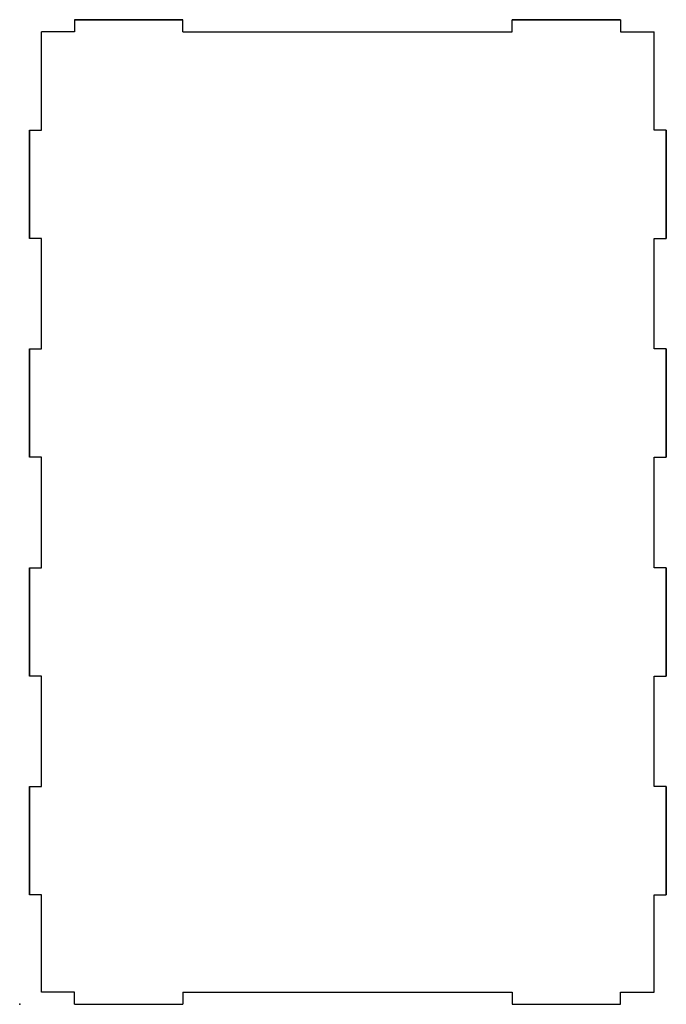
# Model space of a CAD drawing. Header units: centimetres. Extents: x 0 to 29.6, y 0 to 45.
import ezdxf

# ---------------------------------------------------------------- set-up
doc = ezdxf.new("R2010")
doc.units = ezdxf.units.CM
doc.header["$MEASUREMENT"] = 0
doc.layers.add('1015_DustBox_backv2 v2_Sketch1', color=7, linetype='Continuous')

msp = doc.modelspace()

# ---------------------------------------------------------------- linework, layer by layer
at = {"layer": '1015_DustBox_backv2 v2_Sketch1'}
for p, q in [((2.5, 45), (7.45, 45)), ((2.5, 45), (2.5, 44.45)), ((2.5, 45), (7.45, 45)), ((7.45, 45), (2.5, 45)), ((7.45, 45), (2.5, 45)), ((7.45, 44.45), (7.45, 45)), ((22.5, 45), (27.45, 45)), ((22.5, 45), (27.45, 45)), ((22.5, 45), (27.45, 45)), ((22.5, 44.45), (22.5, 45)), ((27.45, 45), (22.5, 45)), ((27.45, 45), (22.5, 45)), ((27.45, 45), (22.5, 45)), ((27.45, 45), (27.45, 44.45)), ((2.5, 44.45), (1, 44.45)), ((1, 39.95), (1, 44.45)), ((7.45, 44.45), (12.5, 44.45)), ((12.5, 44.45), (17.45, 44.45)), ((17.45, 44.45), (22.5, 44.45)), ((27.45, 44.45), (29, 44.45)), ((29, 39.95), (29, 44.45)), ((0.45, 39.95), (0.45, 35)), ((0.45, 39.95), (1, 39.95)), ((0.45, 35), (0.45, 39.95)), ((29.55, 39.95), (29, 39.95)), ((29.55, 39.95), (29.55, 35)), ((29.55, 35), (29.55, 39.95)), ((29.55, 35), (29.55, 39.95)), ((1, 35), (0.45, 35)), ((1, 29.95), (1, 35)), ((29, 35), (29.55, 35)), ((29, 29.95), (29, 35)), ((0.45, 29.95), (0.45, 25)), ((0.45, 29.95), (1, 29.95)), ((0.45, 25), (0.45, 29.95)), ((29.55, 29.95), (29, 29.95)), ((29.55, 29.95), (29.55, 25)), ((29.55, 25), (29.55, 29.95)), ((29.55, 25), (29.55, 29.95)), ((29.55, 25), (29.55, 29.95)), ((1, 25), (0.45, 25)), ((1, 19.95), (1, 25)), ((29, 25), (29.55, 25)), ((29, 19.95), (29, 25)), ((0.45, 19.95), (1, 19.95)), ((0.45, 15), (0.45, 19.95)), ((0.45, 19.95), (0.45, 15)), ((29.55, 19.95), (29, 19.95)), ((29.55, 15), (29.55, 19.95)), ((29.55, 15), (29.55, 19.95)), ((29.55, 19.95), (29.55, 15)), ((29.55, 15), (29.55, 19.95)), ((1, 15), (0.45, 15)), ((1, 9.95), (1, 15)), ((29, 9.95), (29, 15)), ((29, 15), (29.55, 15)), ((0.45, 9.95), (1, 9.95)), ((0.45, 5), (0.45, 9.95)), ((0.45, 9.95), (0.45, 5)), ((29.55, 9.95), (29, 9.95)), ((29.55, 5), (29.55, 9.95)), ((29.55, 5), (29.55, 9.95)), ((29.55, 5), (29.55, 9.95)), ((29.55, 9.95), (29.55, 5)), ((1, 5), (0.45, 5)), ((1, 0.55), (1, 5)), ((29, 5), (29.55, 5)), ((29, 0.55), (29, 5)), ((2.5, 0.55), (1, 0.55)), ((2.5, 0), (2.5, 0.55)), ((7.45, 0.55), (7.45, 0)), ((7.45, 0.55), (12.5, 0.55)), ((12.5, 0.55), (17.45, 0.55)), ((17.45, 0.55), (22.5, 0.55)), ((22.5, 0.55), (22.5, 0)), ((27.45, 0), (27.45, 0.55)), ((27.45, 0.55), (29, 0.55)), ((2.5, 0), (7.45, 0)), ((2.5, 0), (7.45, 0)), ((22.5, 0), (27.45, 0)), ((22.5, 0), (27.45, 0)), ((22.5, 0), (27.45, 0))]:
    msp.add_line(p, q, dxfattribs=at)
msp.add_point((0, 0), dxfattribs=at)

doc.saveas('drawing.dxf')
